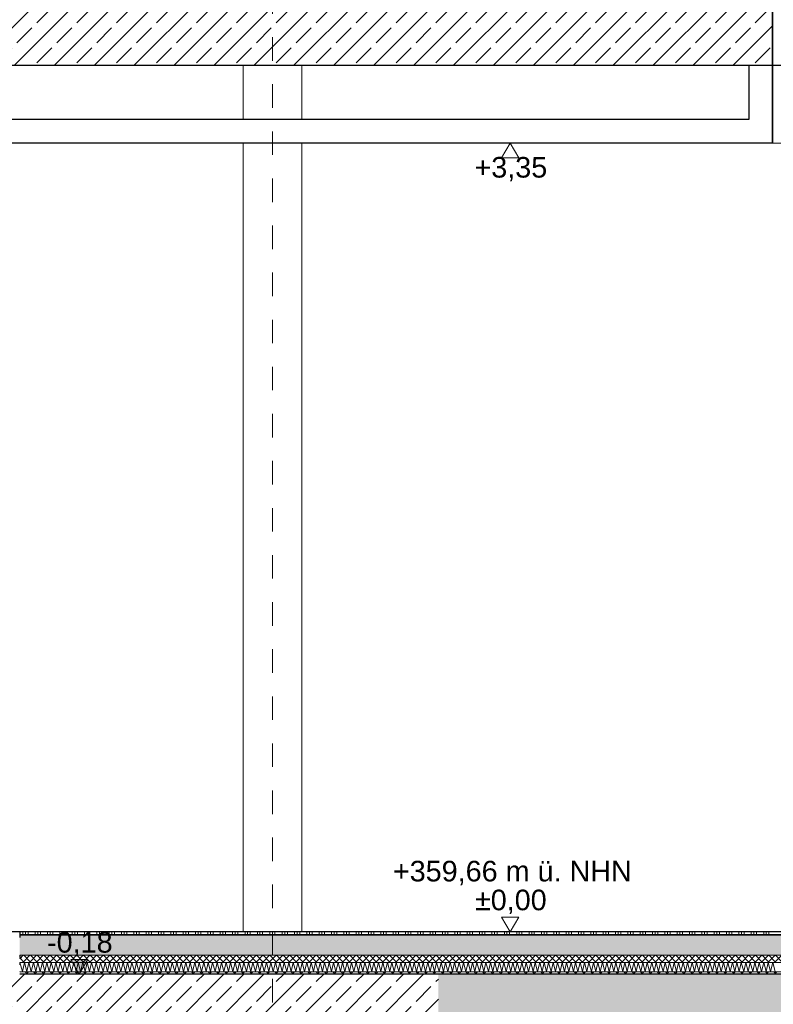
# Model space of a CAD drawing. Header units: metres. Extents: x -20.3 to 39.4, y -22.2 to 2.8.
# Tile 21 of 65: x 6.4 to 9.7, y -10.5 to -6.3. Entities that reach past the tile are written whole.
import ezdxf

# ---------------------------------------------------------------- set-up
doc = ezdxf.new("R2010")
doc.units = ezdxf.units.M
doc.header["$LTSCALE"] = 0.4
doc.header["$MEASUREMENT"] = 0
doc.linetypes.add('Raster', pattern=[0.2, 0.1, -0.05, 0, -0.05])
doc.layers.get('0').update_dxf_attribs({"color": 8, "lineweight": 9})
doc.layers.get('Defpoints').update_dxf_attribs({"color": 8, "lineweight": 9})
for name, color, linetype in [('Neubau_A-Bodenplatte', 8, 'Continuous'), ('Neubau_A-Decken', 8, 'Continuous'), ('Neubau_A-Stützen', 30, 'Continuous'), ('Neubau_B-abgehängte Decke', 8, 'Continuous'), ('Neubau_B-Bodenaufbau', 8, 'Continuous'), ('Neubau_R-Konstruktionsraster gross', 33, 'Continuous'), ('Neubau_S-Linien _ Schraffuren.2D', 8, 'Continuous'), ('Neubau_T-Bemaßung', 8, 'Continuous')]:
    doc.layers.add(name, color=color, linetype=linetype)
doc.styles.add('ERSTELLTER_STIL_2', font='arial.ttf')
doc.dimstyles.new('ERSTELLTER_STIL__1', dxfattribs={"dimtxt": 0.0875, "dimasz": 0.059375, "dimexe": 0.18, "dimexo": 0.0625, "dimgap": 0, "dimtad": 1, "dimzin": 0, "dimdsep": 46, "dimtxsty": 'ERSTELLTER_STIL_2', "dimblk": 'ARROWHEAD_6', "dimblk1": 'ARROWHEAD_6', "dimblk2": 'ARROWHEAD_6', "dimcen": 0.09, "dimclrd": 7, "dimclre": 7, "dimclrt": 7, "dimazin": 0, "dimtfac": 1, "dimtdec": 4, "dimtmove": 0, "dimatfit": 3, "dimfxl": 1, "dimtolj": 1, "dimtzin": 0, "dimarcsym": 0})
doc.dimstyles.new('ERSTELLTER_STIL__6', dxfattribs={"dimtxt": 0.0875, "dimasz": 0.059375, "dimexe": 0.18, "dimexo": 0.0625, "dimgap": 0, "dimtad": 1, "dimzin": 0, "dimdsep": 46, "dimtxsty": 'ERSTELLTER_STIL_2', "dimblk": 'ARROWHEAD_6', "dimblk1": 'ARROWHEAD_6', "dimblk2": 'ARROWHEAD_6', "dimcen": 0.09, "dimclrd": 7, "dimclre": 7, "dimclrt": 7, "dimazin": 0, "dimtfac": 1, "dimtdec": 4, "dimtmove": 2, "dimatfit": 3, "dimfxl": 1, "dimtolj": 1, "dimtzin": 0, "dimarcsym": 0})
pattern_1 = [(45, (388.31789, -10.175), (-0.084852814, 0.084852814), []), (45, (388.27546, -10.13257), (-0.084852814, 0.084852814), [0.09, -0.03])]

# ---------------------------------------------------------------- blocks, each defined once
blk = doc.blocks.new('*X230', base_point=(4547.9313, -0.0469))
at = {"layer": 'Neubau_B-Bodenaufbau', "color": 7, "linetype": 'Continuous', "lineweight": 9}
for p, q in [((4166.0634, -0.1832), (4166.0646, -0.1778)), ((4166.0646, -0.1778), (4166.0748, -0.2159)), ((4166.0748, -0.2159), (4166.0837, -0.1778)), ((4166.0837, -0.1778), (4166.0939, -0.2159)), ((4166.0939, -0.2159), (4166.1027, -0.1778)), ((4166.1027, -0.1778), (4166.1129, -0.2159)), ((4166.1129, -0.2159), (4166.1217, -0.1778)), ((4166.1217, -0.1778), (4166.1319, -0.2159)), ((4166.1319, -0.2159), (4166.1408, -0.1778)), ((4166.1408, -0.1778), (4166.151, -0.2159)), ((4166.151, -0.2159), (4166.1598, -0.1778)), ((4166.1598, -0.1778), (4166.17, -0.2159)), ((4166.17, -0.2159), (4166.1789, -0.1778)), ((4166.1789, -0.1778), (4166.1891, -0.2159)), ((4166.1891, -0.2159), (4166.1979, -0.1778)), ((4166.1979, -0.1778), (4166.2081, -0.2159)), ((4166.2081, -0.2159), (4166.217, -0.1778)), ((4166.217, -0.1778), (4166.2272, -0.2159)), ((4166.2272, -0.2159), (4166.236, -0.1778)), ((4166.236, -0.1778), (4166.2462, -0.2159)), ((4166.2462, -0.2159), (4166.2551, -0.1778)), ((4166.2551, -0.1778), (4166.2653, -0.2159)), ((4166.2653, -0.2159), (4166.2741, -0.1778)), ((4166.2741, -0.1778), (4166.2843, -0.2159)), ((4166.2843, -0.2159), (4166.2932, -0.1778)), ((4166.2932, -0.1778), (4166.3034, -0.2159)), ((4166.3034, -0.2159), (4166.3122, -0.1778)), ((4166.3122, -0.1778), (4166.3224, -0.2159)), ((4166.3224, -0.2159), (4166.3313, -0.1778)), ((4166.3313, -0.1778), (4166.3415, -0.2159)), ((4166.3415, -0.2159), (4166.3503, -0.1778)), ((4166.3503, -0.1778), (4166.3605, -0.2159)), ((4166.3605, -0.2159), (4166.3694, -0.1778)), ((4166.3694, -0.1778), (4166.3796, -0.2159)), ((4166.3796, -0.2159), (4166.3884, -0.1778)), ((4166.3884, -0.1778), (4166.3986, -0.2159)), ((4166.3986, -0.2159), (4166.4075, -0.1778)), ((4166.4075, -0.1778), (4166.4177, -0.2159)), ((4166.4177, -0.2159), (4166.4265, -0.1778)), ((4166.4265, -0.1778), (4166.4367, -0.2159)), ((4166.4367, -0.2159), (4166.4456, -0.1778)), ((4166.4456, -0.1778), (4166.4558, -0.2159)), ((4166.4558, -0.2159), (4166.4646, -0.1778)), ((4166.4646, -0.1778), (4166.4748, -0.2159)), ((4166.4748, -0.2159), (4166.4837, -0.1778)), ((4166.4837, -0.1778), (4166.4939, -0.2159)), ((4166.4939, -0.2159), (4166.5027, -0.1778)), ((4166.5027, -0.1778), (4166.5129, -0.2159)), ((4166.5129, -0.2159), (4166.5217, -0.1778)), ((4166.5217, -0.1778), (4166.5319, -0.2159)), ((4166.5319, -0.2159), (4166.5408, -0.1778)), ((4166.5408, -0.1778), (4166.551, -0.2159)), ((4166.551, -0.2159), (4166.5598, -0.1778)), ((4166.5598, -0.1778), (4166.57, -0.2159)), ((4166.57, -0.2159), (4166.5789, -0.1778)), ((4166.5789, -0.1778), (4166.5891, -0.2159)), ((4166.5891, -0.2159), (4166.5979, -0.1778)), ((4166.5979, -0.1778), (4166.6081, -0.2159)), ((4166.6081, -0.2159), (4166.617, -0.1778)), ((4166.617, -0.1778), (4166.6272, -0.2159)), ((4166.6272, -0.2159), (4166.636, -0.1778)), ((4166.636, -0.1778), (4166.6462, -0.2159)), ((4166.6462, -0.2159), (4166.6551, -0.1778)), ((4166.6551, -0.1778), (4166.6653, -0.2159)), ((4166.6653, -0.2159), (4166.6741, -0.1778)), ((4166.6741, -0.1778), (4166.6843, -0.2159)), ((4166.6843, -0.2159), (4166.6932, -0.1778)), ((4166.6932, -0.1778), (4166.7034, -0.2159)), ((4166.7034, -0.2159), (4166.7122, -0.1778)), ((4166.7122, -0.1778), (4166.7224, -0.2159)), ((4166.7224, -0.2159), (4166.7313, -0.1778)), ((4166.7313, -0.1778), (4166.7415, -0.2159)), ((4166.7415, -0.2159), (4166.7503, -0.1778)), ((4166.7503, -0.1778), (4166.7605, -0.2159)), ((4166.7605, -0.2159), (4166.7694, -0.1778)), ((4166.7694, -0.1778), (4166.7796, -0.2159)), ((4166.7796, -0.2159), (4166.7884, -0.1778)), ((4166.7884, -0.1778), (4166.7986, -0.2159)), ((4166.7986, -0.2159), (4166.8075, -0.1778)), ((4166.8075, -0.1778), (4166.8177, -0.2159)), ((4166.8177, -0.2159), (4166.8265, -0.1778)), ((4166.8265, -0.1778), (4166.8367, -0.2159)), ((4166.8367, -0.2159), (4166.8456, -0.1778)), ((4166.8456, -0.1778), (4166.8558, -0.2159)), ((4166.8558, -0.2159), (4166.8646, -0.1778)), ((4166.8646, -0.1778), (4166.8748, -0.2159)), ((4166.8748, -0.2159), (4166.8837, -0.1778)), ((4166.8837, -0.1778), (4166.8939, -0.2159)), ((4166.8939, -0.2159), (4166.9027, -0.1778)), ((4166.9027, -0.1778), (4166.9129, -0.2159)), ((4166.9129, -0.2159), (4166.9217, -0.1778)), ((4166.9217, -0.1778), (4166.9319, -0.2159)), ((4166.9319, -0.2159), (4166.9408, -0.1778)), ((4166.9408, -0.1778), (4166.951, -0.2159)), ((4166.951, -0.2159), (4166.9598, -0.1778)), ((4166.9598, -0.1778), (4166.97, -0.2159)), ((4166.97, -0.2159), (4166.9789, -0.1778)), ((4166.9789, -0.1778), (4166.9891, -0.2159)), ((4166.9891, -0.2159), (4166.9979, -0.1778)), ((4166.9979, -0.1778), (4167.0081, -0.2159)), ((4167.0081, -0.2159), (4167.017, -0.1778)), ((4167.017, -0.1778), (4167.0272, -0.2159)), ((4167.0272, -0.2159), (4167.036, -0.1778)), ((4167.036, -0.1778), (4167.0462, -0.2159)), ((4167.0462, -0.2159), (4167.0551, -0.1778)), ((4167.0551, -0.1778), (4167.0653, -0.2159)), ((4167.0653, -0.2159), (4167.0741, -0.1778)), ((4167.0741, -0.1778), (4167.0843, -0.2159)), ((4167.0843, -0.2159), (4167.0932, -0.1778)), ((4167.0932, -0.1778), (4167.1034, -0.2159)), ((4167.1034, -0.2159), (4167.1122, -0.1778)), ((4167.1122, -0.1778), (4167.1224, -0.2159)), ((4167.1224, -0.2159), (4167.1313, -0.1778)), ((4167.1313, -0.1778), (4167.1415, -0.2159)), ((4167.1415, -0.2159), (4167.1503, -0.1778)), ((4167.1503, -0.1778), (4167.1605, -0.2159)), ((4167.1605, -0.2159), (4167.1694, -0.1778)), ((4167.1694, -0.1778), (4167.1796, -0.2159)), ((4167.1796, -0.2159), (4167.1884, -0.1778)), ((4167.1884, -0.1778), (4167.1986, -0.2159)), ((4167.1986, -0.2159), (4167.2075, -0.1778)), ((4167.2075, -0.1778), (4167.2177, -0.2159)), ((4167.2177, -0.2159), (4167.2265, -0.1778)), ((4167.2265, -0.1778), (4167.2367, -0.2159)), ((4167.2367, -0.2159), (4167.2456, -0.1778)), ((4167.2456, -0.1778), (4167.2558, -0.2159)), ((4167.2558, -0.2159), (4167.2646, -0.1778)), ((4167.2646, -0.1778), (4167.2748, -0.2159)), ((4167.2748, -0.2159), (4167.2837, -0.1778)), ((4167.2837, -0.1778), (4167.2939, -0.2159)), ((4167.2939, -0.2159), (4167.3027, -0.1778)), ((4167.3027, -0.1778), (4167.3129, -0.2159)), ((4167.3129, -0.2159), (4167.3217, -0.1778)), ((4167.3217, -0.1778), (4167.3319, -0.2159)), ((4167.3319, -0.2159), (4167.3408, -0.1778)), ((4167.3408, -0.1778), (4167.351, -0.2159)), ((4167.351, -0.2159), (4167.3598, -0.1778)), ((4167.3598, -0.1778), (4167.37, -0.2159)), ((4167.37, -0.2159), (4167.3789, -0.1778)), ((4167.3789, -0.1778), (4167.3891, -0.2159)), ((4167.3891, -0.2159), (4167.3979, -0.1778)), ((4167.3979, -0.1778), (4167.4081, -0.2159)), ((4167.4081, -0.2159), (4167.417, -0.1778)), ((4167.417, -0.1778), (4167.4272, -0.2159)), ((4167.4272, -0.2159), (4167.436, -0.1778)), ((4167.436, -0.1778), (4167.4462, -0.2159)), ((4167.4462, -0.2159), (4167.4551, -0.1778)), ((4167.4551, -0.1778), (4167.4653, -0.2159)), ((4167.4653, -0.2159), (4167.4741, -0.1778)), ((4167.4741, -0.1778), (4167.4843, -0.2159)), ((4167.4843, -0.2159), (4167.4932, -0.1778)), ((4167.4932, -0.1778), (4167.5034, -0.2159)), ((4167.5034, -0.2159), (4167.5122, -0.1778)), ((4167.5122, -0.1778), (4167.5224, -0.2159)), ((4167.5224, -0.2159), (4167.5313, -0.1778)), ((4167.5313, -0.1778), (4167.5415, -0.2159)), ((4167.5415, -0.2159), (4167.5503, -0.1778)), ((4167.5503, -0.1778), (4167.5605, -0.2159)), ((4167.5605, -0.2159), (4167.5694, -0.1778)), ((4167.5694, -0.1778), (4167.5796, -0.2159)), ((4167.5796, -0.2159), (4167.5884, -0.1778)), ((4167.5884, -0.1778), (4167.5986, -0.2159)), ((4167.5986, -0.2159), (4167.6075, -0.1778)), ((4167.6075, -0.1778), (4167.6177, -0.2159)), ((4167.6177, -0.2159), (4167.6265, -0.1778)), ((4167.6265, -0.1778), (4167.6367, -0.2159)), ((4167.6367, -0.2159), (4167.6456, -0.1778)), ((4167.6456, -0.1778), (4167.6558, -0.2159)), ((4167.6558, -0.2159), (4167.6646, -0.1778)), ((4167.6646, -0.1778), (4167.6748, -0.2159)), ((4167.6748, -0.2159), (4167.6837, -0.1778)), ((4167.6837, -0.1778), (4167.6939, -0.2159)), ((4167.6939, -0.2159), (4167.7027, -0.1778)), ((4167.7027, -0.1778), (4167.7129, -0.2159)), ((4167.7129, -0.2159), (4167.7217, -0.1778)), ((4167.7217, -0.1778), (4167.7319, -0.2159)), ((4167.7319, -0.2159), (4167.7408, -0.1778)), ((4167.7408, -0.1778), (4167.751, -0.2159)), ((4167.751, -0.2159), (4167.7598, -0.1778)), ((4167.7598, -0.1778), (4167.77, -0.2159)), ((4167.77, -0.2159), (4167.7789, -0.1778)), ((4167.7789, -0.1778), (4167.7891, -0.2159)), ((4167.7891, -0.2159), (4167.7979, -0.1778)), ((4167.7979, -0.1778), (4167.8081, -0.2159)), ((4167.8081, -0.2159), (4167.817, -0.1778)), ((4167.817, -0.1778), (4167.8272, -0.2159)), ((4167.8272, -0.2159), (4167.836, -0.1778)), ((4167.836, -0.1778), (4167.8462, -0.2159)), ((4167.8462, -0.2159), (4167.8551, -0.1778)), ((4167.8551, -0.1778), (4167.8653, -0.2159)), ((4167.8653, -0.2159), (4167.8741, -0.1778)), ((4167.8741, -0.1778), (4167.8843, -0.2159)), ((4167.8843, -0.2159), (4167.8932, -0.1778)), ((4167.8932, -0.1778), (4167.9034, -0.2159)), ((4167.9034, -0.2159), (4167.9122, -0.1778)), ((4167.9122, -0.1778), (4167.9224, -0.2159)), ((4167.9224, -0.2159), (4167.9313, -0.1778)), ((4167.9313, -0.1778), (4167.9415, -0.2159)), ((4167.9415, -0.2159), (4167.9503, -0.1778)), ((4167.9503, -0.1778), (4167.9605, -0.2159)), ((4167.9605, -0.2159), (4167.9694, -0.1778)), ((4167.9694, -0.1778), (4167.9796, -0.2159)), ((4167.9796, -0.2159), (4167.9884, -0.1778)), ((4167.9884, -0.1778), (4167.9986, -0.2159)), ((4167.9986, -0.2159), (4168.0075, -0.1778)), ((4168.0075, -0.1778), (4168.0177, -0.2159)), ((4168.0177, -0.2159), (4168.0265, -0.1778)), ((4168.0265, -0.1778), (4168.0367, -0.2159)), ((4168.0367, -0.2159), (4168.0456, -0.1778)), ((4168.0456, -0.1778), (4168.0558, -0.2159)), ((4168.0558, -0.2159), (4168.0646, -0.1778)), ((4168.0646, -0.1778), (4168.0748, -0.2159)), ((4168.0748, -0.2159), (4168.0837, -0.1778)), ((4168.0837, -0.1778), (4168.0939, -0.2159)), ((4168.0939, -0.2159), (4168.1027, -0.1778)), ((4168.1027, -0.1778), (4168.1129, -0.2159)), ((4168.1129, -0.2159), (4168.1217, -0.1778)), ((4168.1217, -0.1778), (4168.1319, -0.2159)), ((4168.1319, -0.2159), (4168.1408, -0.1778)), ((4168.1408, -0.1778), (4168.151, -0.2159)), ((4168.151, -0.2159), (4168.1598, -0.1778)), ((4168.1598, -0.1778), (4168.17, -0.2159)), ((4168.17, -0.2159), (4168.1789, -0.1778)), ((4168.1789, -0.1778), (4168.1891, -0.2159)), ((4168.1891, -0.2159), (4168.1979, -0.1778)), ((4168.1979, -0.1778), (4168.2081, -0.2159)), ((4168.2081, -0.2159), (4168.217, -0.1778)), ((4168.217, -0.1778), (4168.2272, -0.2159)), ((4168.2272, -0.2159), (4168.236, -0.1778)), ((4168.236, -0.1778), (4168.2462, -0.2159)), ((4168.2462, -0.2159), (4168.2551, -0.1778)), ((4168.2551, -0.1778), (4168.2653, -0.2159)), ((4168.2653, -0.2159), (4168.2741, -0.1778)), ((4168.2741, -0.1778), (4168.2843, -0.2159)), ((4168.2843, -0.2159), (4168.2932, -0.1778)), ((4168.2932, -0.1778), (4168.3034, -0.2159)), ((4168.3034, -0.2159), (4168.3122, -0.1778)), ((4168.3122, -0.1778), (4168.3224, -0.2159)), ((4168.3224, -0.2159), (4168.3313, -0.1778)), ((4168.3313, -0.1778), (4168.3415, -0.2159)), ((4168.3415, -0.2159), (4168.3503, -0.1778)), ((4168.3503, -0.1778), (4168.3605, -0.2159)), ((4168.3605, -0.2159), (4168.3694, -0.1778)), ((4168.3694, -0.1778), (4168.3796, -0.2159)), ((4168.3796, -0.2159), (4168.3884, -0.1778)), ((4168.3884, -0.1778), (4168.3986, -0.2159)), ((4168.3986, -0.2159), (4168.4075, -0.1778)), ((4168.4075, -0.1778), (4168.4177, -0.2159)), ((4168.4177, -0.2159), (4168.4265, -0.1778)), ((4168.4265, -0.1778), (4168.4367, -0.2159)), ((4168.4367, -0.2159), (4168.4456, -0.1778)), ((4168.4456, -0.1778), (4168.4558, -0.2159)), ((4168.4558, -0.2159), (4168.4646, -0.1778)), ((4168.4646, -0.1778), (4168.4748, -0.2159)), ((4168.4748, -0.2159), (4168.4837, -0.1778)), ((4168.4837, -0.1778), (4168.4939, -0.2159)), ((4168.4939, -0.2159), (4168.5027, -0.1778)), ((4168.5027, -0.1778), (4168.5129, -0.2159)), ((4168.5129, -0.2159), (4168.5217, -0.1778)), ((4168.5217, -0.1778), (4168.5319, -0.2159)), ((4168.5319, -0.2159), (4168.5408, -0.1778)), ((4168.5408, -0.1778), (4168.551, -0.2159)), ((4168.551, -0.2159), (4168.5598, -0.1778)), ((4168.5598, -0.1778), (4168.57, -0.2159)), ((4168.57, -0.2159), (4168.5789, -0.1778)), ((4168.5789, -0.1778), (4168.5891, -0.2159)), ((4168.5891, -0.2159), (4168.5979, -0.1778)), ((4168.5979, -0.1778), (4168.6081, -0.2159)), ((4168.6081, -0.2159), (4168.617, -0.1778)), ((4168.617, -0.1778), (4168.6272, -0.2159)), ((4168.6272, -0.2159), (4168.636, -0.1778)), ((4168.636, -0.1778), (4168.6462, -0.2159)), ((4168.6462, -0.2159), (4168.6551, -0.1778)), ((4168.6551, -0.1778), (4168.6653, -0.2159)), ((4168.6653, -0.2159), (4168.6741, -0.1778)), ((4168.6741, -0.1778), (4168.6843, -0.2159)), ((4168.6843, -0.2159), (4168.6932, -0.1778)), ((4168.6932, -0.1778), (4168.7034, -0.2159)), ((4168.7034, -0.2159), (4168.7122, -0.1778)), ((4168.7122, -0.1778), (4168.7224, -0.2159)), ((4168.7224, -0.2159), (4168.7313, -0.1778)), ((4168.7313, -0.1778), (4168.7415, -0.2159)), ((4168.7415, -0.2159), (4168.7503, -0.1778)), ((4168.7503, -0.1778), (4168.7605, -0.2159)), ((4168.7605, -0.2159), (4168.7694, -0.1778)), ((4168.7694, -0.1778), (4168.7796, -0.2159)), ((4168.7796, -0.2159), (4168.7884, -0.1778)), ((4168.7884, -0.1778), (4168.7986, -0.2159)), ((4168.7986, -0.2159), (4168.8075, -0.1778)), ((4168.8075, -0.1778), (4168.8177, -0.2159)), ((4168.8177, -0.2159), (4168.8265, -0.1778)), ((4168.8265, -0.1778), (4168.8367, -0.2159)), ((4168.8367, -0.2159), (4168.8456, -0.1778)), ((4168.8456, -0.1778), (4168.8558, -0.2159)), ((4168.8558, -0.2159), (4168.8646, -0.1778)), ((4168.8646, -0.1778), (4168.8748, -0.2159)), ((4168.8748, -0.2159), (4168.8837, -0.1778)), ((4168.8837, -0.1778), (4168.8939, -0.2159)), ((4168.8939, -0.2159), (4168.9027, -0.1778)), ((4168.9027, -0.1778), (4168.9129, -0.2159)), ((4168.9129, -0.2159), (4168.9217, -0.1778)), ((4168.9217, -0.1778), (4168.9319, -0.2159)), ((4168.9319, -0.2159), (4168.9408, -0.1778)), ((4168.9408, -0.1778), (4168.951, -0.2159)), ((4168.951, -0.2159), (4168.9598, -0.1778)), ((4168.9598, -0.1778), (4168.97, -0.2159)), ((4168.97, -0.2159), (4168.9789, -0.1778)), ((4168.9789, -0.1778), (4168.9891, -0.2159)), ((4168.9891, -0.2159), (4168.9979, -0.1778)), ((4168.9979, -0.1778), (4169.0081, -0.2159)), ((4169.0081, -0.2159), (4169.017, -0.1778)), ((4169.017, -0.1778), (4169.0272, -0.2159)), ((4169.0272, -0.2159), (4169.036, -0.1778)), ((4169.036, -0.1778), (4169.0462, -0.2159)), ((4169.0462, -0.2159), (4169.0551, -0.1778)), ((4169.0551, -0.1778), (4169.0653, -0.2159)), ((4169.0653, -0.2159), (4169.0741, -0.1778)), ((4169.0741, -0.1778), (4169.0843, -0.2159)), ((4169.0843, -0.2159), (4169.0932, -0.1778)), ((4169.0932, -0.1778), (4169.1034, -0.2159)), ((4169.1034, -0.2159), (4169.1122, -0.1778)), ((4169.1122, -0.1778), (4169.1224, -0.2159)), ((4169.1224, -0.2159), (4169.1313, -0.1778)), ((4169.1313, -0.1778), (4169.1415, -0.2159)), ((4169.1415, -0.2159), (4169.1503, -0.1778)), ((4169.1503, -0.1778), (4169.1605, -0.2159)), ((4169.1605, -0.2159), (4169.1694, -0.1778)), ((4169.1694, -0.1778), (4169.1796, -0.2159)), ((4169.1796, -0.2159), (4169.1884, -0.1778)), ((4169.1884, -0.1778), (4169.1986, -0.2159)), ((4169.1986, -0.2159), (4169.2075, -0.1778)), ((4169.2075, -0.1778), (4169.2177, -0.2159)), ((4169.2177, -0.2159), (4169.2265, -0.1778)), ((4169.2265, -0.1778), (4169.2367, -0.2159)), ((4169.2367, -0.2159), (4169.2456, -0.1778)), ((4169.2456, -0.1778), (4169.2558, -0.2159)), ((4169.2558, -0.2159), (4169.2646, -0.1778)), ((4169.2646, -0.1778), (4169.2748, -0.2159))]:
    blk.add_line(p, q, dxfattribs=at)
blk = doc.blocks.new('*X231', base_point=(4547.9313, -0.0469))
at = {"layer": 'Neubau_B-Bodenaufbau', "color": 7, "linetype": 'Continuous', "lineweight": 9}
for p, q in [((4166.0634, -0.0581), (4166.0988, -0.0581)), ((4166.0763, -0.0469), (4166.0763, -0.0619)), ((4166.0875, -0.0469), (4166.0875, -0.0619)), ((4166.0988, -0.0469), (4166.0988, -0.0619)), ((4166.0988, -0.0581), (4166.1513, -0.0581)), ((4166.1288, -0.0469), (4166.1288, -0.0619)), ((4166.14, -0.0469), (4166.14, -0.0619)), ((4166.1513, -0.0469), (4166.1513, -0.0619)), ((4166.1513, -0.0581), (4166.2038, -0.0581)), ((4166.1813, -0.0469), (4166.1813, -0.0619)), ((4166.1925, -0.0469), (4166.1925, -0.0619)), ((4166.2038, -0.0469), (4166.2038, -0.0619)), ((4166.2038, -0.0581), (4166.2563, -0.0581)), ((4166.2338, -0.0469), (4166.2338, -0.0619)), ((4166.245, -0.0469), (4166.245, -0.0619)), ((4166.2563, -0.0469), (4166.2563, -0.0619)), ((4166.2563, -0.0581), (4166.3088, -0.0581)), ((4166.2863, -0.0469), (4166.2863, -0.0619)), ((4166.2975, -0.0469), (4166.2975, -0.0619)), ((4166.3088, -0.0469), (4166.3088, -0.0619)), ((4166.3088, -0.0581), (4166.3613, -0.0581)), ((4166.3388, -0.0469), (4166.3388, -0.0619)), ((4166.35, -0.0469), (4166.35, -0.0619)), ((4166.3613, -0.0469), (4166.3613, -0.0619)), ((4166.3613, -0.0581), (4166.4138, -0.0581)), ((4166.3913, -0.0469), (4166.3913, -0.0619)), ((4166.4025, -0.0469), (4166.4025, -0.0619)), ((4166.4138, -0.0469), (4166.4138, -0.0619)), ((4166.4138, -0.0581), (4166.4663, -0.0581)), ((4166.4438, -0.0469), (4166.4438, -0.0619)), ((4166.455, -0.0469), (4166.455, -0.0619)), ((4166.4663, -0.0469), (4166.4663, -0.0619)), ((4166.4663, -0.0581), (4166.5188, -0.0581)), ((4166.4963, -0.0469), (4166.4963, -0.0619)), ((4166.5075, -0.0469), (4166.5075, -0.0619)), ((4166.5188, -0.0469), (4166.5188, -0.0619)), ((4166.5188, -0.0581), (4166.5713, -0.0581)), ((4166.5488, -0.0469), (4166.5488, -0.0619)), ((4166.56, -0.0469), (4166.56, -0.0619)), ((4166.5713, -0.0469), (4166.5713, -0.0619)), ((4166.5713, -0.0581), (4166.6238, -0.0581)), ((4166.6013, -0.0469), (4166.6013, -0.0619)), ((4166.6125, -0.0469), (4166.6125, -0.0619)), ((4166.6238, -0.0469), (4166.6238, -0.0619)), ((4166.6238, -0.0581), (4166.6763, -0.0581)), ((4166.6538, -0.0469), (4166.6538, -0.0619)), ((4166.665, -0.0469), (4166.665, -0.0619)), ((4166.6763, -0.0469), (4166.6763, -0.0619)), ((4166.6763, -0.0581), (4166.7288, -0.0581)), ((4166.7063, -0.0469), (4166.7063, -0.0619)), ((4166.7175, -0.0469), (4166.7175, -0.0619)), ((4166.7288, -0.0469), (4166.7288, -0.0619)), ((4166.7288, -0.0581), (4166.7813, -0.0581)), ((4166.7588, -0.0469), (4166.7588, -0.0619)), ((4166.77, -0.0469), (4166.77, -0.0619)), ((4166.7813, -0.0469), (4166.7813, -0.0619)), ((4166.7813, -0.0581), (4166.8338, -0.0581)), ((4166.8113, -0.0469), (4166.8113, -0.0619)), ((4166.8225, -0.0469), (4166.8225, -0.0619)), ((4166.8338, -0.0469), (4166.8338, -0.0619)), ((4166.8338, -0.0581), (4166.8863, -0.0581)), ((4166.8638, -0.0469), (4166.8638, -0.0619)), ((4166.875, -0.0469), (4166.875, -0.0619)), ((4166.8863, -0.0469), (4166.8863, -0.0619)), ((4166.8863, -0.0581), (4166.9388, -0.0581)), ((4166.9163, -0.0469), (4166.9163, -0.0619)), ((4166.9275, -0.0469), (4166.9275, -0.0619)), ((4166.9388, -0.0469), (4166.9388, -0.0619)), ((4166.9388, -0.0581), (4166.9913, -0.0581)), ((4166.9688, -0.0469), (4166.9688, -0.0619)), ((4166.98, -0.0469), (4166.98, -0.0619)), ((4166.9913, -0.0469), (4166.9913, -0.0619)), ((4166.9913, -0.0581), (4167.0438, -0.0581)), ((4167.0213, -0.0469), (4167.0213, -0.0619)), ((4167.0325, -0.0469), (4167.0325, -0.0619)), ((4167.0438, -0.0469), (4167.0438, -0.0619)), ((4167.0438, -0.0581), (4167.0963, -0.0581)), ((4167.0738, -0.0469), (4167.0738, -0.0619)), ((4167.085, -0.0469), (4167.085, -0.0619)), ((4167.0963, -0.0469), (4167.0963, -0.0619)), ((4167.0963, -0.0581), (4167.1488, -0.0581)), ((4167.1263, -0.0469), (4167.1263, -0.0619)), ((4167.1375, -0.0469), (4167.1375, -0.0619)), ((4167.1488, -0.0469), (4167.1488, -0.0619)), ((4167.1488, -0.0581), (4167.2013, -0.0581)), ((4167.1788, -0.0469), (4167.1788, -0.0619)), ((4167.19, -0.0469), (4167.19, -0.0619)), ((4167.2013, -0.0469), (4167.2013, -0.0619)), ((4167.2013, -0.0581), (4167.2538, -0.0581)), ((4167.2313, -0.0469), (4167.2313, -0.0619)), ((4167.2425, -0.0469), (4167.2425, -0.0619)), ((4167.2538, -0.0469), (4167.2538, -0.0619)), ((4167.2538, -0.0581), (4167.3063, -0.0581)), ((4167.2838, -0.0469), (4167.2838, -0.0619)), ((4167.295, -0.0469), (4167.295, -0.0619)), ((4167.3063, -0.0469), (4167.3063, -0.0619)), ((4167.3063, -0.0581), (4167.3588, -0.0581)), ((4167.3363, -0.0469), (4167.3363, -0.0619)), ((4167.3475, -0.0469), (4167.3475, -0.0619)), ((4167.3588, -0.0469), (4167.3588, -0.0619)), ((4167.3588, -0.0581), (4167.4113, -0.0581)), ((4167.3888, -0.0469), (4167.3888, -0.0619)), ((4167.4, -0.0469), (4167.4, -0.0619)), ((4167.4113, -0.0469), (4167.4113, -0.0619)), ((4167.4113, -0.0581), (4167.4638, -0.0581)), ((4167.4413, -0.0469), (4167.4413, -0.0619)), ((4167.4525, -0.0469), (4167.4525, -0.0619)), ((4167.4638, -0.0469), (4167.4638, -0.0619)), ((4167.4638, -0.0581), (4167.5163, -0.0581)), ((4167.4938, -0.0469), (4167.4938, -0.0619)), ((4167.505, -0.0469), (4167.505, -0.0619)), ((4167.5163, -0.0469), (4167.5163, -0.0619)), ((4167.5163, -0.0581), (4167.5688, -0.0581)), ((4167.5463, -0.0469), (4167.5463, -0.0619)), ((4167.5575, -0.0469), (4167.5575, -0.0619)), ((4167.5688, -0.0469), (4167.5688, -0.0619)), ((4167.5688, -0.0581), (4167.6213, -0.0581)), ((4167.5988, -0.0469), (4167.5988, -0.0619)), ((4167.61, -0.0469), (4167.61, -0.0619)), ((4167.6213, -0.0469), (4167.6213, -0.0619)), ((4167.6213, -0.0581), (4167.6738, -0.0581)), ((4167.6513, -0.0469), (4167.6513, -0.0619)), ((4167.6625, -0.0469), (4167.6625, -0.0619)), ((4167.6738, -0.0469), (4167.6738, -0.0619)), ((4167.6738, -0.0581), (4167.7263, -0.0581)), ((4167.7038, -0.0469), (4167.7038, -0.0619)), ((4167.715, -0.0469), (4167.715, -0.0619)), ((4167.7263, -0.0469), (4167.7263, -0.0619)), ((4167.7263, -0.0581), (4167.7788, -0.0581)), ((4167.7563, -0.0469), (4167.7563, -0.0619)), ((4167.7675, -0.0469), (4167.7675, -0.0619)), ((4167.7788, -0.0469), (4167.7788, -0.0619)), ((4167.7788, -0.0581), (4167.8313, -0.0581)), ((4167.8088, -0.0469), (4167.8088, -0.0619)), ((4167.82, -0.0469), (4167.82, -0.0619)), ((4167.8313, -0.0469), (4167.8313, -0.0619)), ((4167.8313, -0.0581), (4167.8838, -0.0581)), ((4167.8613, -0.0469), (4167.8613, -0.0619)), ((4167.8725, -0.0469), (4167.8725, -0.0619)), ((4167.8838, -0.0469), (4167.8838, -0.0619)), ((4167.8838, -0.0581), (4167.9363, -0.0581)), ((4167.9138, -0.0469), (4167.9138, -0.0619)), ((4167.925, -0.0469), (4167.925, -0.0619)), ((4167.9363, -0.0469), (4167.9363, -0.0619)), ((4167.9363, -0.0581), (4167.9888, -0.0581)), ((4167.9663, -0.0469), (4167.9663, -0.0619)), ((4167.9775, -0.0469), (4167.9775, -0.0619)), ((4167.9888, -0.0469), (4167.9888, -0.0619)), ((4167.9888, -0.0581), (4168.0413, -0.0581)), ((4168.0188, -0.0469), (4168.0188, -0.0619)), ((4168.03, -0.0469), (4168.03, -0.0619)), ((4168.0413, -0.0469), (4168.0413, -0.0619)), ((4168.0413, -0.0581), (4168.0938, -0.0581)), ((4168.0713, -0.0469), (4168.0713, -0.0619)), ((4168.0825, -0.0469), (4168.0825, -0.0619)), ((4168.0938, -0.0469), (4168.0938, -0.0619)), ((4168.0938, -0.0581), (4168.1463, -0.0581)), ((4168.1238, -0.0469), (4168.1238, -0.0619)), ((4168.135, -0.0469), (4168.135, -0.0619)), ((4168.1463, -0.0469), (4168.1463, -0.0619)), ((4168.1463, -0.0581), (4168.1988, -0.0581)), ((4168.1763, -0.0469), (4168.1763, -0.0619)), ((4168.1875, -0.0469), (4168.1875, -0.0619)), ((4168.1988, -0.0469), (4168.1988, -0.0619)), ((4168.1988, -0.0581), (4168.2513, -0.0581)), ((4168.2288, -0.0469), (4168.2288, -0.0619)), ((4168.24, -0.0469), (4168.24, -0.0619)), ((4168.2513, -0.0469), (4168.2513, -0.0619)), ((4168.2513, -0.0581), (4168.3038, -0.0581)), ((4168.2813, -0.0469), (4168.2813, -0.0619)), ((4168.2925, -0.0469), (4168.2925, -0.0619)), ((4168.3038, -0.0469), (4168.3038, -0.0619)), ((4168.3038, -0.0581), (4168.3563, -0.0581)), ((4168.3338, -0.0469), (4168.3338, -0.0619)), ((4168.345, -0.0469), (4168.345, -0.0619)), ((4168.3563, -0.0469), (4168.3563, -0.0619)), ((4168.3563, -0.0581), (4168.4088, -0.0581)), ((4168.3863, -0.0469), (4168.3863, -0.0619)), ((4168.3975, -0.0469), (4168.3975, -0.0619)), ((4168.4088, -0.0469), (4168.4088, -0.0619)), ((4168.4088, -0.0581), (4168.4613, -0.0581)), ((4168.4388, -0.0469), (4168.4388, -0.0619)), ((4168.45, -0.0469), (4168.45, -0.0619)), ((4168.4613, -0.0469), (4168.4613, -0.0619)), ((4168.4613, -0.0581), (4168.5138, -0.0581)), ((4168.4913, -0.0469), (4168.4913, -0.0619)), ((4168.5025, -0.0469), (4168.5025, -0.0619)), ((4168.5138, -0.0469), (4168.5138, -0.0619)), ((4168.5138, -0.0581), (4168.5663, -0.0581)), ((4168.5438, -0.0469), (4168.5438, -0.0619)), ((4168.555, -0.0469), (4168.555, -0.0619)), ((4168.5663, -0.0469), (4168.5663, -0.0619)), ((4168.5663, -0.0581), (4168.6188, -0.0581)), ((4168.5963, -0.0469), (4168.5963, -0.0619)), ((4168.6075, -0.0469), (4168.6075, -0.0619)), ((4168.6188, -0.0469), (4168.6188, -0.0619)), ((4168.6188, -0.0581), (4168.6713, -0.0581)), ((4168.6488, -0.0469), (4168.6488, -0.0619)), ((4168.66, -0.0469), (4168.66, -0.0619)), ((4168.6713, -0.0469), (4168.6713, -0.0619)), ((4168.6713, -0.0581), (4168.7238, -0.0581)), ((4168.7013, -0.0469), (4168.7013, -0.0619)), ((4168.7125, -0.0469), (4168.7125, -0.0619)), ((4168.7238, -0.0469), (4168.7238, -0.0619)), ((4168.7238, -0.0581), (4168.7763, -0.0581)), ((4168.7538, -0.0469), (4168.7538, -0.0619)), ((4168.765, -0.0469), (4168.765, -0.0619)), ((4168.7763, -0.0469), (4168.7763, -0.0619)), ((4168.7763, -0.0581), (4168.8288, -0.0581)), ((4168.8063, -0.0469), (4168.8063, -0.0619)), ((4168.8175, -0.0469), (4168.8175, -0.0619)), ((4168.8288, -0.0469), (4168.8288, -0.0619)), ((4168.8288, -0.0581), (4168.8813, -0.0581)), ((4168.8588, -0.0469), (4168.8588, -0.0619)), ((4168.87, -0.0469), (4168.87, -0.0619)), ((4168.8813, -0.0469), (4168.8813, -0.0619)), ((4168.8813, -0.0581), (4168.9338, -0.0581)), ((4168.9113, -0.0469), (4168.9113, -0.0619)), ((4168.9225, -0.0469), (4168.9225, -0.0619)), ((4168.9338, -0.0469), (4168.9338, -0.0619)), ((4168.9338, -0.0581), (4168.9863, -0.0581)), ((4168.9638, -0.0469), (4168.9638, -0.0619)), ((4168.975, -0.0469), (4168.975, -0.0619)), ((4168.9863, -0.0469), (4168.9863, -0.0619)), ((4168.9863, -0.0581), (4169.0388, -0.0581)), ((4169.0163, -0.0469), (4169.0163, -0.0619)), ((4169.0275, -0.0469), (4169.0275, -0.0619)), ((4169.0388, -0.0469), (4169.0388, -0.0619)), ((4169.0388, -0.0581), (4169.0913, -0.0581)), ((4169.0688, -0.0469), (4169.0688, -0.0619)), ((4169.08, -0.0469), (4169.08, -0.0619)), ((4169.0913, -0.0469), (4169.0913, -0.0619)), ((4169.0913, -0.0581), (4169.1438, -0.0581)), ((4169.1213, -0.0469), (4169.1213, -0.0619)), ((4169.1325, -0.0469), (4169.1325, -0.0619)), ((4169.1438, -0.0469), (4169.1438, -0.0619)), ((4169.1438, -0.0581), (4169.1963, -0.0581)), ((4169.1738, -0.0469), (4169.1738, -0.0619)), ((4169.185, -0.0469), (4169.185, -0.0619)), ((4169.1963, -0.0469), (4169.1963, -0.0619)), ((4169.1963, -0.0581), (4169.2488, -0.0581)), ((4169.2263, -0.0469), (4169.2263, -0.0619)), ((4169.2375, -0.0469), (4169.2375, -0.0619)), ((4169.2488, -0.0469), (4169.2488, -0.0619)), ((4169.2488, -0.0581), (4169.3013, -0.0581))]:
    blk.add_line(p, q, dxfattribs=at)
blk = doc.blocks.new('ARROWHEAD_6')
at = {"color": 0, "linetype": 'Continuous', "lineweight": 0}
for p, q in [((0, 0), (-1, 0)), ((-0.5, -0.5), (0.5, 0.5))]:
    blk.add_line(p, q, dxfattribs=at)
blk = doc.blocks.new('*D303')
at = {"layer": 'Defpoints', "color": 0, "linetype": 'Continuous', "transparency": 16777216}
for p in [(5.6741, -10.175), (33.092, -10.175), (4.3699, -10.355)]:
    blk.add_point(p, dxfattribs=at)
at = {"layer": 'Neubau_T-Bemaßung', "linetype": 'Continuous', "lineweight": -2, "transparency": 16777216}
for p, q in [((33.0295, -10.175), (5.4941, -10.175)), ((5.6741, -10.2956), (5.6741, -10.2344)), ((4.4324, -10.355), (5.8541, -10.355))]:
    blk.add_line(p, q, dxfattribs=at)
at = {"layer": 'Neubau_T-Bemaßung', "linetype": 'Continuous', "lineweight": -2, "transparency": 16777216, "xscale": 0.059375, "yscale": 0.059375, "zscale": 0.059375}
for p, rotation in [((5.6741, -10.175), 90), ((5.6741, -10.355), 270)]:
    blk.add_blockref('ARROWHEAD_6', p, dxfattribs=dict(at, rotation=rotation))
at = {"layer": 'Neubau_T-Bemaßung', "linetype": 'Continuous', "lineweight": 9, "transparency": 16777216, "insert": (5.6125, -10.1501), "char_height": 0.0875, "attachment_point": 5, "rotation": 90, "style": 'ERSTELLTER_STIL_2'}
blk.add_mtext('\\A1;0.18', dxfattribs=at)
blk = doc.blocks.new('*D304')
at = {"layer": 'Defpoints', "color": 0, "linetype": 'Continuous', "transparency": 16777216}
for p in [(5.6129, -6.825), (5.8147, -6.825), (33.092, -10.175)]:
    blk.add_point(p, dxfattribs=at)
at = {"layer": 'Neubau_T-Bemaßung', "linetype": 'Continuous', "lineweight": -2, "transparency": 16777216}
for p, q in [((5.7522, -6.825), (5.4329, -6.825)), ((5.6129, -6.8844), (5.6129, -8.4563)), ((5.6129, -10.1156), (5.6129, -8.6842)), ((33.0295, -10.175), (5.4329, -10.175))]:
    blk.add_line(p, q, dxfattribs=at)
at = {"layer": 'Neubau_T-Bemaßung', "linetype": 'Continuous', "lineweight": -2, "transparency": 16777216, "xscale": 0.059375, "yscale": 0.059375, "zscale": 0.059375}
for p, rotation in [((5.6129, -6.825), 90), ((5.6129, -10.175), 270)]:
    blk.add_blockref('ARROWHEAD_6', p, dxfattribs=dict(at, rotation=rotation))
at = {"layer": 'Neubau_T-Bemaßung', "linetype": 'Continuous', "lineweight": 9, "transparency": 16777216, "insert": (5.6129, -8.5702), "char_height": 0.0875, "attachment_point": 5, "rotation": 90, "style": 'ERSTELLTER_STIL_2'}
blk.add_mtext('\\A1;3.35', dxfattribs=at)
blk = doc.blocks.new('*D306')
at = {"layer": 'Defpoints', "color": 0, "linetype": 'Continuous', "transparency": 16777216}
for p in [(5.6129, -6.495), (23.5, -6.495), (4.4396, -6.725)]:
    blk.add_point(p, dxfattribs=at)
at = {"layer": 'Neubau_T-Bemaßung', "linetype": 'Continuous', "lineweight": -2, "transparency": 16777216}
for p, q in [((5.6129, -6.4356), (5.6129, -6.3763)), ((23.4375, -6.495), (5.4329, -6.495)), ((5.6129, -6.495), (5.6129, -6.4965)), ((4.5021, -6.725), (5.7929, -6.725)), ((5.6129, -6.725), (5.6129, -6.7238)), ((5.6129, -6.7844), (5.6129, -6.8438))]:
    blk.add_line(p, q, dxfattribs=at)
at = {"layer": 'Neubau_T-Bemaßung', "linetype": 'Continuous', "lineweight": -2, "transparency": 16777216, "xscale": 0.059375, "yscale": 0.059375, "zscale": 0.059375}
for p, rotation in [((5.6129, -6.495), 270), ((5.6129, -6.725), 90)]:
    blk.add_blockref('ARROWHEAD_6', p, dxfattribs=dict(at, rotation=rotation))
at = {"layer": 'Neubau_T-Bemaßung', "linetype": 'Continuous', "lineweight": 9, "transparency": 16777216, "insert": (5.6129, -6.6101), "char_height": 0.0875, "attachment_point": 5, "rotation": 90, "style": 'ERSTELLTER_STIL_2'}
blk.add_mtext('\\A1;0.23', dxfattribs=at)
blk = doc.blocks.new('*D307')
at = {"layer": 'Defpoints', "color": 0, "linetype": 'Continuous', "transparency": 16777216}
for p in [(5.6129, -6.195), (23.73, -6.195), (23.5, -6.495)]:
    blk.add_point(p, dxfattribs=at)
at = {"layer": 'Neubau_T-Bemaßung', "linetype": 'Continuous', "lineweight": -2, "transparency": 16777216}
for p, q in [((5.6129, -6.1356), (5.6129, -6.0763)), ((23.6675, -6.195), (5.4329, -6.195)), ((5.6129, -6.195), (5.6129, -6.2317)), ((5.6129, -6.495), (5.6129, -6.4586)), ((23.4375, -6.495), (5.4329, -6.495)), ((5.6129, -6.5544), (5.6129, -6.6138))]:
    blk.add_line(p, q, dxfattribs=at)
at = {"layer": 'Neubau_T-Bemaßung', "linetype": 'Continuous', "lineweight": -2, "transparency": 16777216, "xscale": 0.059375, "yscale": 0.059375, "zscale": 0.059375}
for p, rotation in [((5.6129, -6.195), 270), ((5.6129, -6.495), 90)]:
    blk.add_blockref('ARROWHEAD_6', p, dxfattribs=dict(at, rotation=rotation))
at = {"layer": 'Neubau_T-Bemaßung', "linetype": 'Continuous', "lineweight": 9, "transparency": 16777216, "insert": (5.6129, -6.3451), "char_height": 0.0875, "attachment_point": 5, "rotation": 90, "style": 'ERSTELLTER_STIL_2'}
blk.add_mtext('\\A1;0.30', dxfattribs=at)
blk = doc.blocks.new('*D316')
at = {"layer": 'Defpoints', "color": 0, "linetype": 'Continuous', "transparency": 16777216}
for p in [(5.9629, -6.495), (23.5, -6.495), (4.3699, -10.355)]:
    blk.add_point(p, dxfattribs=at)
at = {"layer": 'Neubau_T-Bemaßung', "linetype": 'Continuous', "lineweight": -2, "transparency": 16777216}
for p, q in [((23.4375, -6.495), (5.7829, -6.495)), ((5.9629, -6.5544), (5.9629, -8.3149)), ((5.9629, -10.2956), (5.9629, -8.5421)), ((4.4324, -10.355), (6.1429, -10.355))]:
    blk.add_line(p, q, dxfattribs=at)
at = {"layer": 'Neubau_T-Bemaßung', "linetype": 'Continuous', "lineweight": -2, "transparency": 16777216, "xscale": 0.059375, "yscale": 0.059375, "zscale": 0.059375}
for p, rotation in [((5.9629, -6.495), 90), ((5.9629, -10.355), 270)]:
    blk.add_blockref('ARROWHEAD_6', p, dxfattribs=dict(at, rotation=rotation))
at = {"layer": 'Neubau_T-Bemaßung', "linetype": 'Continuous', "lineweight": 9, "transparency": 16777216, "insert": (5.9629, -8.4285), "char_height": 0.0875, "attachment_point": 5, "rotation": 90, "style": 'ERSTELLTER_STIL_2'}
blk.add_mtext('\\A1;3.86', dxfattribs=at)
blk = doc.blocks.new('*D317')
at = {"layer": 'Defpoints', "color": 0, "linetype": 'Continuous', "transparency": 16777216}
for p in [(5.9629, -6.195), (23.73, -6.195), (23.5, -6.495)]:
    blk.add_point(p, dxfattribs=at)
at = {"layer": 'Neubau_T-Bemaßung', "linetype": 'Continuous', "lineweight": -2, "transparency": 16777216}
for p, q in [((5.9629, -6.1356), (5.9629, -6.0763)), ((23.6675, -6.195), (5.7829, -6.195)), ((5.9629, -6.195), (5.9629, -6.2317)), ((5.9629, -6.495), (5.9629, -6.4586)), ((23.4375, -6.495), (5.7829, -6.495)), ((5.9629, -6.5544), (5.9629, -6.6138))]:
    blk.add_line(p, q, dxfattribs=at)
at = {"layer": 'Neubau_T-Bemaßung', "linetype": 'Continuous', "lineweight": -2, "transparency": 16777216, "xscale": 0.059375, "yscale": 0.059375, "zscale": 0.059375}
for p, rotation in [((5.9629, -6.195), 270), ((5.9629, -6.495), 90)]:
    blk.add_blockref('ARROWHEAD_6', p, dxfattribs=dict(at, rotation=rotation))
at = {"layer": 'Neubau_T-Bemaßung', "linetype": 'Continuous', "lineweight": 9, "transparency": 16777216, "insert": (5.9629, -6.3451), "char_height": 0.0875, "attachment_point": 5, "rotation": 90, "style": 'ERSTELLTER_STIL_2'}
blk.add_mtext('\\A1;0.30', dxfattribs=at)

msp = doc.modelspace()

# ---------------------------------------------------------------- hatches: boundary and pattern name
at = {"layer": 'Neubau_A-Bodenplatte', "linetype": 'Continuous', "lineweight": 0}
h = msp.add_hatch(dxfattribs=at)
h.set_pattern_fill('BETON__STAHLBETON_0002', color=256, style=0, pattern_type=2)
h.set_pattern_definition(pattern_1)
h.paths.add_polyline_path([(4.3699, -10.655), (8.23, -10.655), (8.23, -10.355), (4.3699, -10.355)])
at = {"layer": 'Neubau_A-Decken', "linetype": 'Continuous', "lineweight": 0}
h = msp.add_hatch(dxfattribs=at)
h.set_pattern_fill('BETON__STAHLBETON_0002', color=256, style=0, pattern_type=2)
h.set_pattern_definition(pattern_1)
h.paths.add_polyline_path([(-0.3, -6.495), (9.65, -6.495), (9.65, -6.195), (-0.3, -6.195)])
h = msp.add_hatch(dxfattribs=at)
h.set_pattern_fill('BETON__STAHLBETON_0002', color=256, style=0, pattern_type=2)
h.set_pattern_definition(pattern_1)
h.paths.add_polyline_path([(23.73, -10.355), (8.23, -10.355), (8.23, -10.655), (23.73, -10.655)])
at = {"layer": 'Neubau_B-Bodenaufbau', "linetype": 'Continuous', "lineweight": 0}
h = msp.add_hatch(dxfattribs=at)
h.set_pattern_fill('BETON__UNBEWEHRT_0002', color=256, style=0, pattern_type=2)
h.set_pattern_definition([(45, (388.31789, -10.175), (-0.035355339, 0.035355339), [0.0375, -0.0125]), (45, (388.31789, -10.139645), (-0.035355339, 0.035355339), [0.0375, -0.0125])])
h.paths.add_polyline_path([(6.45, -10.19), (6.45, -10.275), (16.03, -10.275), (16.03, -10.19)])
h = msp.add_hatch(dxfattribs=at)
h.set_pattern_fill('DÄMMUNG__HART_2_0002', color=256, style=0, pattern_type=2)
h.set_pattern_definition([(45, (388.31789, -10.175), (-0.0141421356, 0.0141421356), []), (135, (388.31789, -10.175), (0.0141421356, 0.0141421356), [])])
h.paths.add_polyline_path([(6.45, -10.275), (6.45, -10.305), (16.03, -10.305), (16.03, -10.275)])
h = msp.add_hatch(dxfattribs=at)
h.set_pattern_fill('GUßASPHALT_0002', color=256, style=0, pattern_type=2)
h.set_pattern_definition([(45, (388.31789, -10.175), (-0.0176776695, 0.0176776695), []), (135, (388.31789, -10.175), (0.0176776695, 0.0176776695), [])])
h.paths.add_polyline_path([(6.45, -10.355), (16.03, -10.355), (16.03, -10.345), (6.45, -10.345)])
at = {"layer": 'Neubau_T-Bemaßung', "linetype": 'Continuous', "lineweight": 9}
msp.add_hatch(color=256, dxfattribs=at).paths.add_polyline_path([(6.7032, -10.355), (6.7395, -10.2925), (6.667, -10.2925)])
msp.add_hatch(color=256, dxfattribs=at).paths.add_polyline_path([(6.7032, -10.355), (6.7395, -10.2925), (6.667, -10.2925)])
msp.add_hatch(color=256, dxfattribs=at).paths.add_polyline_path([(6.7032, -10.355), (6.7395, -10.2925), (6.667, -10.2925)])

# ---------------------------------------------------------------- linework, layer by layer
at = {"layer": 'Neubau_A-Decken', "linetype": 'Continuous', "lineweight": 25}
for p, q in [((9.65, -6.195), (9.65, -6.495)), ((9.55, -6.495), (4.4396, -6.495)), ((9.65, -6.495), (9.55, -6.495))]:
    msp.add_line(p, q, dxfattribs=at)
at = {"layer": 'Neubau_A-Decken', "linetype": 'Continuous', "lineweight": 25, "flags": 128}
msp.add_lwpolyline([(23.59, -10.355), (16.18, -10.355), (16.1675, -10.355), (16.155, -10.355), (16.055, -10.355), (16.0425, -10.355), (16.03, -10.355), (8.23, -10.355)], dxfattribs=at)
at = {"layer": 'Neubau_A-Stützen', "linetype": 'Continuous', "lineweight": 9}
for p, q in [((7.4, -6.725), (7.4, -6.495)), ((7.65, -6.725), (7.65, -6.495)), ((7.4, -10.175), (7.4, -6.825)), ((7.65, -10.175), (7.65, -6.825))]:
    msp.add_line(p, q, dxfattribs=at)
at = {"layer": 'Neubau_B-abgehängte Decke', "linetype": 'Continuous', "lineweight": 25}
for p, q in [((9.55, -6.495), (9.55, -6.725)), ((9.65, -6.495), (9.65, -6.725)), ((9.55, -6.725), (4.4396, -6.725)), ((9.65, -6.725), (9.65, -6.825)), ((9.65, -6.825), (4.4396, -6.825))]:
    msp.add_line(p, q, dxfattribs=at)
at = {"layer": 'Neubau_B-abgehängte Decke', "linetype": 'Continuous', "lineweight": 9}
msp.add_line((9.65, -6.825), (13.78, -6.825), dxfattribs=at)
at = {"layer": 'Neubau_B-Bodenaufbau', "linetype": 'Continuous', "lineweight": 25}
for p, q in [((16.03, -10.175), (6.45, -10.175)), ((6.45, -10.175), (6.45, -10.19)), ((6.45, -10.19), (6.45, -10.2)), ((16.03, -10.19), (6.45, -10.19)), ((6.45, -10.275), (6.45, -10.285)), ((6.45, -10.305), (6.45, -10.315)), ((8.23, -10.355), (6.45, -10.355))]:
    msp.add_line(p, q, dxfattribs=at)
at = {"layer": 'Neubau_B-Bodenaufbau', "linetype": 'Continuous', "lineweight": 15}
for p, q in [((16.03, -10.275), (6.45, -10.275)), ((16.03, -10.305), (6.45, -10.305)), ((16.03, -10.345), (6.45, -10.345))]:
    msp.add_line(p, q, dxfattribs=at)
at = {"layer": 'Neubau_R-Konstruktionsraster gross', "linetype": 'Raster', "lineweight": 9}
msp.add_line((7.525, -1.175), (7.525, -15.175), dxfattribs=at)
at = {"layer": 'Neubau_S-Linien _ Schraffuren.2D', "linetype": 'Continuous', "lineweight": 25}
msp.add_line((9.65, -6.825), (9.65, -6.035), dxfattribs=at)
at = {"layer": 'Neubau_S-Linien _ Schraffuren.2D', "linetype": 'Continuous', "lineweight": 9}
msp.add_line((9.65, -6.825), (13.78, -6.825), dxfattribs=at)
at = {"layer": 'Neubau_T-Bemaßung', "linetype": 'Continuous', "lineweight": 9}
for p, q in [((8.5352, -6.825), (8.4884, -6.825)), ((8.5352, -6.825), (8.499, -6.8875)), ((8.5352, -6.825), (8.5821, -6.825)), ((8.5715, -6.8875), (8.5352, -6.825)), ((8.499, -6.8875), (8.5715, -6.8875)), ((8.5352, -10.175), (8.499, -10.1125)), ((8.499, -10.1125), (8.5715, -10.1125)), ((8.5715, -10.1125), (8.5352, -10.175)), ((8.5352, -10.175), (8.4884, -10.175)), ((8.5352, -10.175), (8.5821, -10.175)), ((6.7032, -10.355), (6.667, -10.2925)), ((6.667, -10.2925), (6.7395, -10.2925)), ((6.7032, -10.355), (6.667, -10.2925)), ((6.667, -10.2925), (6.7395, -10.2925)), ((6.7032, -10.355), (6.667, -10.2925)), ((6.667, -10.2925), (6.7395, -10.2925)), ((6.7395, -10.2925), (6.7032, -10.355)), ((6.7395, -10.2925), (6.7032, -10.355)), ((6.7395, -10.2925), (6.7032, -10.355)), ((6.7032, -10.355), (6.6563, -10.355)), ((6.7032, -10.355), (6.6563, -10.355)), ((6.7032, -10.355), (6.6563, -10.355)), ((6.7032, -10.355), (6.7501, -10.355)), ((6.7032, -10.355), (6.7501, -10.355)), ((6.7032, -10.355), (6.7501, -10.355))]:
    msp.add_line(p, q, dxfattribs=at)

# ---------------------------------------------------------------- block references
at = {"layer": 'Neubau_B-Bodenaufbau', "lineweight": 0}
for name in ['*X231', '*X230']:
    msp.add_blockref(name, (388.3179, -10.175), dxfattribs=at)

# ---------------------------------------------------------------- texts
at = {"layer": 'Neubau_T-Bemaßung', "lineweight": 9, "char_height": 0.0875, "attachment_point": 7, "style": 'ERSTELLTER_STIL_2'}
for s, insert in [('\\A1;+3,35', (8.3834, -6.9875)), ('\\A1;+359,66 m ü. NHN', (8.0367, -9.9775)), ('\\A1;±0,00', (8.3855, -10.1)), ('\\A1;-0,18', (6.5665, -10.28)), ('\\A1;-0,18', (6.5665, -10.28)), ('\\A1;-0,18', (6.5665, -10.28))]:
    msp.add_mtext(s, dxfattribs=dict(at, insert=insert))

# ---------------------------------------------------------------- dimensions: what is measured, and where the dimension line sits
at = {"layer": 'Neubau_T-Bemaßung', "linetype": 'Continuous', "lineweight": 9}
for base, p1, p2, dimstyle, picture, middle in [((5.6129, -6.195), (23.5, -6.495), (23.73, -6.195), 'ERSTELLTER_STIL__1', '*D307', (5.6129, -6.3451)), ((5.9629, -6.195), (23.5, -6.495), (23.73, -6.195), 'ERSTELLTER_STIL__1', '*D317', (5.9629, -6.3451)), ((5.6129, -6.495), (4.4396, -6.725), (23.5, -6.495), 'ERSTELLTER_STIL__1', '*D306', (5.6129, -6.6101)), ((5.9629, -6.495), (4.3699, -10.355), (23.5, -6.495), 'ERSTELLTER_STIL__1', '*D316', (5.9629, -8.4285)), ((5.6129, -6.825), (33.092, -10.175), (5.8147, -6.825), 'ERSTELLTER_STIL__1', '*D304', (5.6129, -8.5702)), ((5.6741, -10.175), (4.3699, -10.355), (33.092, -10.175), 'ERSTELLTER_STIL__6', '*D303', (5.6125, -10.1501))]:
    dim = msp.add_linear_dim(base=base, p1=p1, p2=p2, angle=90, dimstyle=dimstyle, override={"dimclrd": 256, "dimclre": 256, "dimclrt": 256}, dxfattribs=at)
    dim.commit()
    dim.dimension.update_dxf_attribs({"geometry": picture, "text_midpoint": middle, "dimtype": 160, "text_rotation": 90})

doc.saveas('drawing.dxf')
